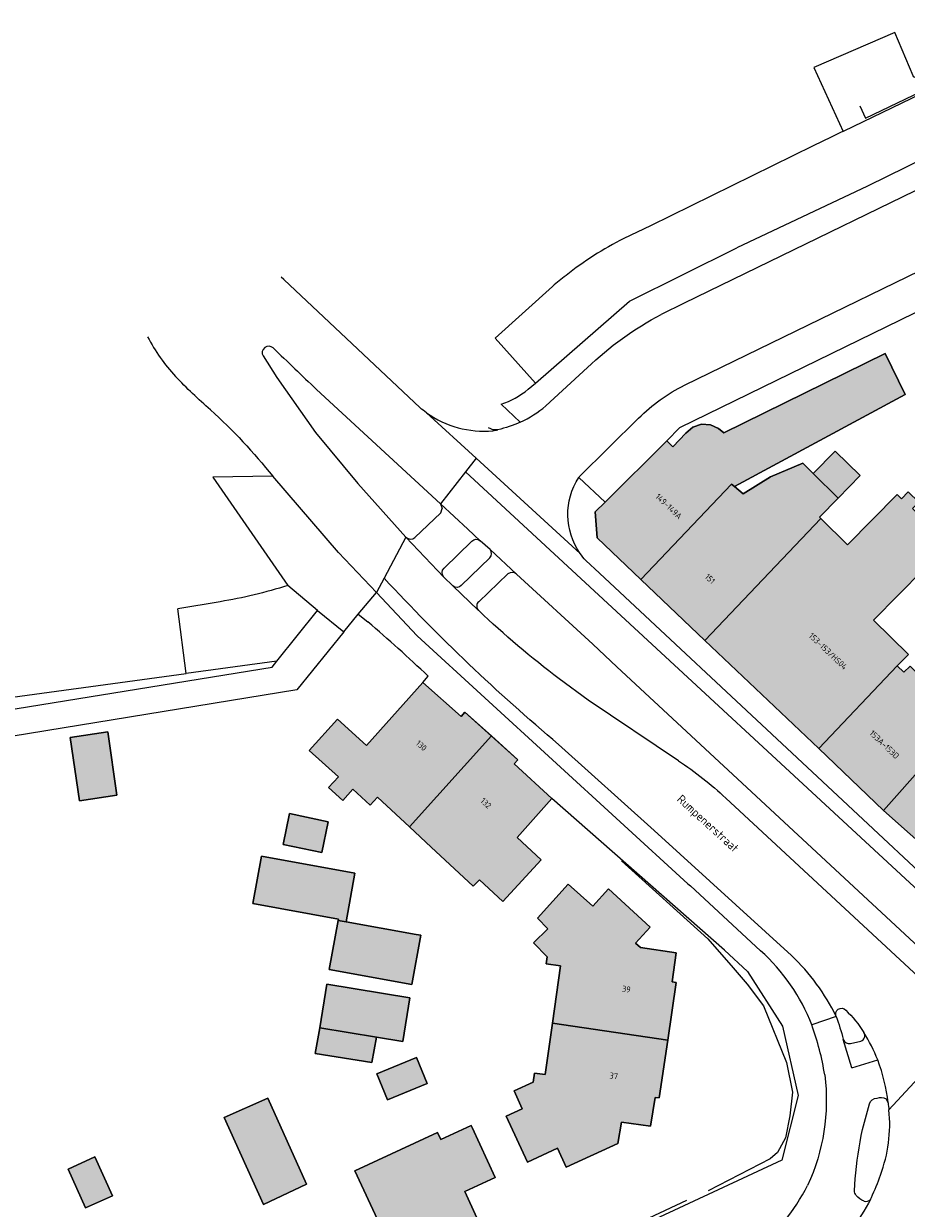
# Model space of a CAD drawing. Header units: metres. Extents: x 195286 to 196278, y 327273 to 327838.
# Tile 35 of 46: x 195979 to 196052, y 327691 to 327789. Entities that reach past the tile are written whole.
import ezdxf
from ezdxf.enums import TextEntityAlignment as Align

# ---------------------------------------------------------------- set-up
doc = ezdxf.new("R2010")
doc.units = ezdxf.units.M
for name, color, linetype, lineweight in [('B-WE-GR-BEPLANTING_CULTUUR_HEESTERS-GV', 253, 'Continuous', 18), ('B-WE-IE-TERREINAFSCHEIDING_KUNSTMATIG_HEKWERK-G', 253, 'IE-TERREINAFSCHEIDING-KUNSTMATIG', 18), ('B-WE-OG-BEBOUWING-GV', 250, 'Continuous', 25), ('B-WE-OG-BEBOUWING-T18', 1, 'Continuous', 25), ('B-WE-OG-TERREIN_BEGROEID-GV', 253, 'Continuous', 9), ('B-WE-OG-TERREIN_ERF-GV', 253, 'Continuous', 9), ('B-WE-OG-TOPOGRAFIE-T18', 2, 'Continuous', 35), ('B-WE-VH-GESLOTENVERHARDING_ASFALT-GV', 253, 'Continuous', 9), ('B-WE-VH-OPENVERHARDING-GV', 253, 'Continuous', 9), ('B-WE-VH-OPENVERHARDING_BETONSTRAATSTEEN-GV', 253, 'Continuous', 9), ('B-WE-VH-OPENVERHARDING_SIERBESTRATING-GV', 253, 'Continuous', 9), ('B-WE-VH-TEGEL-GV', 253, 'Continuous', 9)]:
    doc.layers.add(name, color=color, linetype=linetype, lineweight=lineweight)
doc.layers.add('B-WE-OG-BEBOUWING-V', color=7, linetype='Continuous', lineweight=5, true_color=0xfff3f2)
doc.styles.add('NLCS-ISO-M200-T18', font='NLCS-ISO.ttf', dxfattribs={"height": 0.36})
doc.linetypes.add('IE-TERREINAFSCHEIDING-KUNSTMATIG', pattern='A,4,[82,NLCS.SHX,S=0.75,R=90,X=0,Y=0],4,-2', length=10)

msp = doc.modelspace()

# ---------------------------------------------------------------- hatches: boundary and pattern name
at = {"layer": 'B-WE-OG-BEBOUWING-V'}
for points in [[(196051.762, 327758.42), (196050.093, 327761.816), (196036.705, 327755.237), (196036.271, 327755.588), (196035.597, 327755.902), (196034.854, 327755.94), (196034.147, 327755.709), (196033.563, 327755.206), (196032.492, 327754.061), (196032, 327754.558), (196026.864, 327749.482), (196026.049, 327748.676), (196026.199, 327746.513), (196029.83, 327743.064), (196037.342, 327750.972), (196037.588, 327750.774)], [(196045.958, 327753.725), (196044.129, 327751.868), (196046.202, 327749.824), (196048.032, 327751.682)], [(196029.83, 327743.064), (196035.146, 327738.014), (196044.761, 327748.136), (196044.648, 327748.247), (196046.202, 327749.824), (196044.129, 327751.868), (196043.261, 327752.724), (196040.592, 327751.578), (196038.324, 327750.181), (196037.588, 327750.774), (196037.342, 327750.972)], [(196051.107, 327735.912), (196052.023, 327736.842), (196049.132, 327739.69), (196055.353, 327746.004), (196052.359, 327748.954), (196052.88, 327749.483), (196052.016, 327750.334), (196051.458, 327749.768), (196051.103, 327750.119), (196046.987, 327745.942), (196044.761, 327748.136), (196035.146, 327738.014), (196044.585, 327729.047)], [(196063.854, 327718.277), (196072.351, 327727.836), (196062.392, 327737.649), (196056.822, 327731.995), (196056.993, 327731.826), (196049.972, 327723.929), (196060.532, 327714.54)], [(196051.107, 327735.912), (196044.585, 327729.047), (196049.972, 327723.929), (196056.993, 327731.826), (196056.822, 327731.995), (196055.777, 327733.025), (196055.433, 327732.675), (196052.161, 327735.899), (196051.649, 327735.379)], [(196007.981, 327725.028), (196010.633, 327722.56), (196017.431, 327730.106), (196015.242, 327732.078), (196014.922, 327731.721), (196011.753, 327734.532), (196007.081, 327729.303), (196004.675, 327731.488), (196002.325, 327728.902), (196004.738, 327726.709), (196003.932, 327725.822), (196005.1, 327724.76), (196005.939, 327725.683), (196007.383, 327724.371)], [(195983.263, 327724.734), (195986.372, 327725.185), (195985.61, 327730.436), (195982.501, 327729.984)], [(196018.369, 327716.387), (196021.571, 327719.827), (196019.566, 327721.693), (196022.455, 327724.924), (196019.33, 327727.797), (196019.62, 327728.134), (196017.431, 327730.106), (196010.633, 327722.56), (196012.427, 327720.89), (196015.926, 327717.634), (196016.438, 327718.184)], [(196000.688, 327723.672), (196000.147, 327721.113), (196003.356, 327720.435), (196003.897, 327722.993)], [(196005.383, 327714.69), (196006.117, 327718.711), (195998.362, 327720.127), (195997.644, 327716.196), (196004.739, 327714.9), (196004.723, 327714.811)], [(196022.49, 327706.278), (196032.061, 327704.881), (196032.758, 327709.66), (196032.416, 327709.71), (196032.774, 327712.117), (196029.797, 327712.553), (196029.389, 327712.926), (196030.604, 327714.253), (196027.15, 327717.413), (196025.845, 327715.987), (196023.807, 327717.82), (196021.265, 327714.993), (196022.119, 327714.114), (196020.923, 327712.951), (196022.061, 327711.78), (196021.982, 327711.212), (196023.152, 327711.05)], [(196004.723, 327714.811), (196003.98, 327710.742), (196010.821, 327709.493), (196011.566, 327713.575), (196011.186, 327713.631), (196005.383, 327714.69)], [(196007.891, 327705.121), (196010.085, 327704.762), (196010.68, 327708.396), (196003.789, 327709.525), (196003.193, 327705.891)], [(196032.061, 327704.881), (196022.49, 327706.278), (196021.901, 327702.027), (196020.995, 327702.153), (196020.891, 327701.406), (196019.309, 327700.676), (196019.996, 327699.189), (196018.658, 327698.571), (196020.419, 327694.758), (196022.925, 327695.915), (196023.642, 327694.352), (196027.928, 327696.302), (196028.224, 327698.089), (196030.619, 327697.737), (196031.007, 327700.132), (196031.363, 327700.102)], [(196007.891, 327705.121), (196003.193, 327705.891), (196002.826, 327703.78), (196007.525, 327703.023)], [(196007.916, 327702.078), (196008.807, 327699.927), (196012.113, 327701.297), (196011.221, 327703.448)], [(195998.882, 327700.076), (195995.268, 327698.453), (195998.514, 327691.265), (196002.091, 327692.932)], [(196008.153, 327689.652), (196010.255, 327685.115), (196017.086, 327688.281), (196015.225, 327692.326), (196017.749, 327693.493), (196015.832, 327697.641), (196015.756, 327697.806), (196013.239, 327696.643), (196012.971, 327697.225), (196006.113, 327694.056)], [(195982.316, 327694.192), (195983.763, 327690.968), (195985.992, 327691.968), (195984.544, 327695.192)]]:
    msp.add_hatch(color=256, dxfattribs=at).paths.add_polyline_path(points)

# ---------------------------------------------------------------- linework, layer by layer
at = {"layer": 'B-WE-GR-BEPLANTING_CULTUUR_HEESTERS-GV'}
msp.add_lwpolyline([(196057.271, 327785.971), (196056.997, 327786.632), (196052.479, 327784.705), (196052.428, 327784.826), (196050.91, 327788.422), (196044.181, 327785.535), (196046.606, 327780.23)], dxfattribs=at)
at = {"layer": 'B-WE-IE-TERREINAFSCHEIDING_KUNSTMATIG_HEKWERK-G'}
for points in [[(196047.985, 327782.344), (196048.465, 327781.333), (196057.109, 327785.462), (196056.929, 327785.826), (196057.271, 327785.971)], [(196028.218, 327719.746), (196035.394, 327713.272), (196037.497, 327710.866), (196038.65, 327709.529), (196040.008, 327707.724), (196041.912, 327703.039), (196042.423, 327700.553), (196042.181, 327698.593), (196041.832, 327696.782), (196041.168, 327695.568), (196040.566, 327695.027), (196035.402, 327692.375)], [(196023.797, 327686.995), (196033.658, 327691.625)]]:
    msp.add_lwpolyline(points, dxfattribs=at)
at = {"layer": 'B-WE-OG-BEBOUWING-GV'}
for points in [[(196051.762, 327758.42), (196050.093, 327761.816), (196036.705, 327755.237), (196036.271, 327755.588), (196035.597, 327755.902), (196034.854, 327755.94), (196034.147, 327755.709), (196033.563, 327755.206), (196032.492, 327754.061), (196032, 327754.558), (196026.864, 327749.482), (196026.049, 327748.676), (196026.199, 327746.513), (196029.83, 327743.064), (196037.342, 327750.972), (196037.588, 327750.774)], [(196045.958, 327753.725), (196044.129, 327751.868), (196046.202, 327749.824), (196048.032, 327751.682)], [(196029.83, 327743.064), (196035.146, 327738.014), (196044.761, 327748.136), (196044.648, 327748.247), (196046.202, 327749.824), (196044.129, 327751.868), (196043.261, 327752.724), (196040.592, 327751.578), (196038.324, 327750.181), (196037.588, 327750.774), (196037.342, 327750.972)], [(196051.107, 327735.912), (196052.023, 327736.842), (196049.132, 327739.69), (196055.353, 327746.004), (196052.359, 327748.954), (196052.88, 327749.483), (196052.016, 327750.334), (196051.458, 327749.768), (196051.103, 327750.119), (196046.987, 327745.942), (196044.761, 327748.136), (196035.146, 327738.014), (196044.585, 327729.047)], [(196063.854, 327718.277), (196072.351, 327727.836), (196062.392, 327737.649), (196056.822, 327731.995), (196056.993, 327731.826), (196049.972, 327723.929), (196060.532, 327714.54)], [(196051.107, 327735.912), (196044.585, 327729.047), (196049.972, 327723.929), (196056.993, 327731.826), (196056.822, 327731.995), (196055.777, 327733.025), (196055.433, 327732.675), (196052.161, 327735.899), (196051.649, 327735.379)], [(196007.981, 327725.028), (196010.633, 327722.56), (196017.431, 327730.106), (196015.242, 327732.078), (196014.922, 327731.721), (196011.753, 327734.532), (196007.081, 327729.303), (196004.675, 327731.488), (196002.325, 327728.902), (196004.738, 327726.709), (196003.932, 327725.822), (196005.1, 327724.76), (196005.939, 327725.683), (196007.383, 327724.371)], [(195983.263, 327724.734), (195986.372, 327725.185), (195985.61, 327730.436), (195982.501, 327729.984)], [(196018.369, 327716.387), (196021.571, 327719.827), (196019.566, 327721.693), (196022.455, 327724.924), (196019.33, 327727.797), (196019.62, 327728.134), (196017.431, 327730.106), (196010.633, 327722.56), (196012.427, 327720.89), (196015.926, 327717.634), (196016.438, 327718.184)], [(196000.688, 327723.672), (196000.147, 327721.113), (196003.356, 327720.435), (196003.897, 327722.993)], [(196005.383, 327714.69), (196006.117, 327718.711), (195998.362, 327720.127), (195997.644, 327716.196), (196004.739, 327714.9), (196004.723, 327714.811)], [(196022.49, 327706.278), (196032.061, 327704.881), (196032.758, 327709.66), (196032.416, 327709.71), (196032.774, 327712.117), (196029.797, 327712.553), (196029.389, 327712.926), (196030.604, 327714.253), (196027.15, 327717.413), (196025.845, 327715.987), (196023.807, 327717.82), (196021.265, 327714.993), (196022.119, 327714.114), (196020.923, 327712.951), (196022.061, 327711.78), (196021.982, 327711.212), (196023.152, 327711.05)], [(196004.723, 327714.811), (196003.98, 327710.742), (196010.821, 327709.493), (196011.566, 327713.575), (196011.186, 327713.631), (196005.383, 327714.69)], [(196007.891, 327705.121), (196010.085, 327704.762), (196010.68, 327708.396), (196003.789, 327709.525), (196003.193, 327705.891)], [(196032.061, 327704.881), (196022.49, 327706.278), (196021.901, 327702.027), (196020.995, 327702.153), (196020.891, 327701.406), (196019.309, 327700.676), (196019.996, 327699.189), (196018.658, 327698.571), (196020.419, 327694.758), (196022.925, 327695.915), (196023.642, 327694.352), (196027.928, 327696.302), (196028.224, 327698.089), (196030.619, 327697.737), (196031.007, 327700.132), (196031.363, 327700.102)], [(196007.891, 327705.121), (196003.193, 327705.891), (196002.826, 327703.78), (196007.525, 327703.023)], [(196007.916, 327702.078), (196008.807, 327699.927), (196012.113, 327701.297), (196011.221, 327703.448)], [(195998.882, 327700.076), (195995.268, 327698.453), (195998.514, 327691.265), (196002.091, 327692.932)], [(196008.153, 327689.652), (196010.255, 327685.115), (196017.086, 327688.281), (196015.225, 327692.326), (196017.749, 327693.493), (196015.832, 327697.641), (196015.756, 327697.806), (196013.239, 327696.643), (196012.971, 327697.225), (196006.113, 327694.056)], [(195982.316, 327694.192), (195983.763, 327690.968), (195985.992, 327691.968), (195984.544, 327695.192)]]:
    msp.add_lwpolyline(points, close=True, dxfattribs=at)
at = {"layer": 'B-WE-OG-TERREIN_BEGROEID-GV'}
for points in [[(196020.473, 327758.84), (196021.089, 327759.339), (196017.749, 327763.068)], [(195955.734, 327728.76), (195999.26, 327735.799), (195999.622, 327736.312), (195992.114, 327735.288)]]:
    msp.add_lwpolyline(points, dxfattribs=at)
msp.add_lwpolyline([(196018.246, 327757.613, 0.095886), (196020.473, 327758.84)], format="xyb", dxfattribs=at)
at = {"layer": 'B-WE-OG-TERREIN_ERF-GV'}
for points in [[(196032, 327754.558), (196032.492, 327754.061), (196033.563, 327755.206), (196034.147, 327755.709), (196034.854, 327755.94), (196035.597, 327755.902), (196036.271, 327755.588), (196036.705, 327755.237), (196050.093, 327761.816), (196051.762, 327758.42), (196037.588, 327750.774), (196038.324, 327750.181), (196040.592, 327751.578), (196043.261, 327752.724), (196044.129, 327751.868), (196045.958, 327753.725), (196048.032, 327751.682), (196046.202, 327749.824), (196044.648, 327748.247), (196044.761, 327748.136), (196046.987, 327745.942), (196051.103, 327750.119), (196051.458, 327749.768), (196052.016, 327750.334)], [(196055.353, 327746.004), (196049.132, 327739.69), (196052.023, 327736.842), (196051.107, 327735.912), (196051.649, 327735.379), (196052.161, 327735.899)], [(196005.187, 327738.73), (196001.301, 327733.924), (195954.036, 327726.212)], [(196010.633, 327722.56), (196007.981, 327725.028), (196007.383, 327724.371), (196005.939, 327725.683), (196005.1, 327724.76), (196003.932, 327725.822), (196004.738, 327726.709), (196002.325, 327728.902), (196004.675, 327731.488), (196007.081, 327729.303), (196011.753, 327734.532), (196012.179, 327735.061)], [(196036.765, 327712.333), (196022.455, 327724.924), (196019.566, 327721.693), (196021.571, 327719.827), (196018.369, 327716.387), (196016.438, 327718.184), (196015.926, 327717.634), (196012.427, 327720.89), (196010.633, 327722.56)]]:
    msp.add_lwpolyline(points, dxfattribs=at)
msp.add_lwpolyline([(196012.179, 327735.061, 0.012389), (196007.183, 327739.573)], format="xyb", dxfattribs=at)
for points in [[(195983.263, 327724.734), (195982.501, 327729.984), (195985.61, 327730.436), (195986.372, 327725.185)], [(196000.688, 327723.672), (196003.897, 327722.993), (196003.356, 327720.435), (196000.147, 327721.113)], [(196011.186, 327713.631), (196011.566, 327713.575), (196010.821, 327709.493), (196003.98, 327710.742), (196004.723, 327714.811), (196004.739, 327714.9), (195997.644, 327716.196), (195998.362, 327720.127), (196006.117, 327718.711), (196005.383, 327714.69)], [(196018.658, 327698.571), (196019.996, 327699.189), (196019.309, 327700.676), (196020.891, 327701.406), (196020.995, 327702.153), (196021.901, 327702.027), (196022.49, 327706.278), (196023.152, 327711.05), (196021.982, 327711.212), (196022.061, 327711.78), (196020.923, 327712.951), (196022.119, 327714.114), (196021.265, 327714.993), (196023.807, 327717.82), (196025.845, 327715.987), (196027.15, 327717.413), (196030.604, 327714.253), (196029.389, 327712.926), (196029.797, 327712.553), (196032.774, 327712.117), (196032.416, 327709.71), (196032.758, 327709.66), (196032.061, 327704.881), (196031.363, 327700.102), (196031.007, 327700.132), (196030.619, 327697.737), (196028.224, 327698.089), (196027.928, 327696.302), (196023.642, 327694.352), (196022.925, 327695.915), (196020.419, 327694.758)], [(196003.193, 327705.891), (196003.789, 327709.525), (196010.68, 327708.396), (196010.085, 327704.762), (196007.891, 327705.121), (196007.525, 327703.023), (196002.826, 327703.78)], [(196007.916, 327702.078), (196011.221, 327703.448), (196012.113, 327701.297), (196008.807, 327699.927)], [(195995.268, 327698.453), (195998.882, 327700.076), (196002.091, 327692.932), (195998.514, 327691.265)], [(196015.832, 327697.641), (196017.749, 327693.493), (196015.225, 327692.326), (196017.086, 327688.281), (196010.255, 327685.115), (196008.153, 327689.652), (196006.113, 327694.056), (196012.971, 327697.225), (196013.239, 327696.643), (196015.756, 327697.806)], [(195982.316, 327694.192), (195984.544, 327695.192), (195985.992, 327691.968), (195983.763, 327690.968)]]:
    msp.add_lwpolyline(points, close=True, dxfattribs=at)
at = {"layer": 'B-WE-VH-GESLOTENVERHARDING_ASFALT-GV'}
for points in [[(196033.463, 327759.189), (196063.236, 327773.663), (196060.595, 327779.206), (196033.413, 327765.991), (196031.515, 327765.052)], [(196011.513, 327757.314), (196000.216, 327767.948), (196000, 327768.147)], [(196025.402, 327760.638), (196021.948, 327757.463)], [(196012.053, 327756.895), (196016.156, 327753.14), (196024.788, 327745.241)], [(196024.682, 327751.541), (196024.717, 327751.594), (196029.647, 327756.444)], [(196016.156, 327753.14), (196015.277, 327752), (196060.608, 327710.096), (196064.517, 327706.482)], [(196015.277, 327752), (196013.223, 327749.335), (196015.468, 327747.247), (196016.5, 327746.286)], [(196010.343, 327746.572), (196008.537, 327743.184)], [(196061.414, 327710.966), (196059.198, 327712.971), (196026.395, 327743.588), (196025.27, 327744.639)], [(196008.537, 327743.184), (196007.897, 327741.984)], [(196011.275, 327738.4), (196033.738, 327717.846), (196033.939, 327717.663), (196039.767, 327712.289)], [(196027.832, 327735.843), (196057.889, 327707.951)], [(196032.945, 327728.045), (196025.449, 327733.074), (196023.06, 327734.849)], [(196042.336, 327711.886), (196030.935, 327722.257), (196023.006, 327729.39)], [(196056.66, 327706.618), (196036.875, 327724.955)], [(196050.411, 327699.094), (196057.402, 327706.634)]]:
    msp.add_lwpolyline(points, dxfattribs=at)
for points in [[(195999.332, 327762.272, 0.00155), (196002.92, 327758.835)], [(196029.647, 327756.444, -0.083661), (196033.463, 327759.189)], [(196012.053, 327756.895, -0.021167), (196011.513, 327757.314)], [(196019.833, 327756.116, -0.053253), (196017.965, 327755.486)], [(196024.788, 327745.241, -0.304116), (196024.682, 327751.541)], [(196025.27, 327744.639, -0.03443), (196024.788, 327745.241)], [(196023.006, 327729.39, -0.030749), (196008.537, 327743.184)], [(196023.06, 327734.849, -0.030753), (196016.388, 327740.488)], [(196046.032, 327706.846, 0.089802), (196042.336, 327711.886)], [(196046.032, 327706.846, -0.840476), (196046.827, 327707.368)], [(196046.827, 327707.368, -0.062599), (196048.33, 327705.513)], [(196050.335, 327699.683, -0.012714), (196050.411, 327699.094)], [(196048.878, 327691.68, -0.104382), (196045.204, 327687.116)]]:
    msp.add_lwpolyline(points, format="xyb", dxfattribs=at)
at = {"layer": 'B-WE-VH-OPENVERHARDING-GV'}
msp.add_lwpolyline([(196000.537, 327742.568, -0.035101), (195994.931, 327741.231)], format="xyb", dxfattribs=at)
for points in [[(195999.622, 327736.312), (196002.999, 327740.499), (196000.537, 327742.568)], [(195994.931, 327741.231), (195991.426, 327740.645)]]:
    msp.add_lwpolyline(points, dxfattribs=at)
at = {"layer": 'B-WE-VH-OPENVERHARDING_BETONSTRAATSTEEN-GV'}
for points in [[(196057.547, 327780.616), (196055.64, 327784.544), (196053.091, 327783.327), (196046.606, 327780.23), (196046.447, 327780.154), (196045.627, 327779.752), (196044.125, 327779.015), (196030.636, 327772.399), (196028.408, 327771.336)], [(196021.089, 327759.339), (196028.877, 327766.136), (196037.807, 327770.574)], [(196022.514, 327767.377), (196017.749, 327763.068)], [(195998.491, 327761.607), (195999.646, 327759.813), (196002.846, 327755.273), (196006.341, 327751.031), (196010.343, 327746.572)], [(196013.223, 327749.335), (196002.92, 327758.835)], [(196002.999, 327740.499), (196005.187, 327738.73), (196006.371, 327740.195), (196007.897, 327741.984), (196004.758, 327745.314), (195999.294, 327751.64), (195994.331, 327751.544), (196000.537, 327742.568)], [(196013.223, 327749.335), (196013.361, 327748.964)], [(196011.082, 327746.549), (196013.225, 327748.599), (196013.361, 327748.964)], [(196010.343, 327746.572), (196013.48, 327743.269)], [(196013.504, 327744.006), (196015.814, 327746.247)], [(196017.322, 327745.571), (196016.5, 327746.286)], [(196027.832, 327735.843), (196025.845, 327737.698), (196019.506, 327743.516)], [(196013.48, 327743.269), (196014.231, 327742.546)], [(196016.333, 327740.54), (196016.388, 327740.488)], [(196046.032, 327706.846), (196044.013, 327706.138)], [(196046.626, 327704.952), (196046.628, 327704.945)], [(196047.333, 327702.59), (196046.628, 327704.945)], [(196047.23, 327704.594), (196048.082, 327704.803)], [(196048.23, 327697.473), (196048.786, 327699.598)], [(196050.335, 327699.683), (196050.175, 327700.014)], [(196047.549, 327692.405), (196047.618, 327693.373)], [(196048.878, 327691.68), (196048.955, 327691.835)]]:
    msp.add_lwpolyline(points, dxfattribs=at)
for points in [[(196028.408, 327771.336, 0.048113), (196023.623, 327768.288)], [(196023.623, 327768.288, 0.010787), (196022.514, 327767.377)], [(195999.332, 327762.272, 0.857231), (195998.491, 327761.607)], [(196010.343, 327746.572, 0.374847), (196011.082, 327746.549)], [(196015.814, 327746.247, -0.406717), (196016.5, 327746.286)], [(196017.308, 327744.861, 0.341007), (196017.322, 327745.571)], [(196013.48, 327743.269, -0.407205), (196013.504, 327744.006)], [(196019.506, 327743.516, 0.356794), (196018.805, 327743.552)], [(196016.383, 327741.226, 0.419932), (196016.333, 327740.54)], [(196032.945, 327728.045, -0.041861), (196036.875, 327724.955)], [(196046.032, 327706.846, -0.021999), (196046.626, 327704.952)], [(196048.082, 327704.803, 0.481927), (196048.33, 327705.513)], [(196046.628, 327704.945, 0.385706), (196047.23, 327704.594)], [(196050.335, 327699.683, 0.06817), (196049.482, 327703.233)], [(196045.086, 327701.99, -0.141069), (196043.662, 327692.829)], [(196048.786, 327699.598, -0.341132), (196049.428, 327700.067)], [(196049.428, 327700.067, -0.239466), (196050.175, 327700.014)], [(196049.704, 327693.696, 0.117339), (196050.411, 327699.094)], [(196047.618, 327693.373, -0.036571), (196048.23, 327697.473)], [(196048.955, 327691.835, 0.031012), (196049.704, 327693.696)], [(196047.685, 327692.009, -0.16615), (196047.549, 327692.405)], [(196048.349, 327691.536, -0.134464), (196047.685, 327692.009)], [(196048.349, 327691.536, 0.339311), (196048.878, 327691.68)]]:
    msp.add_lwpolyline(points, format="xyb", dxfattribs=at)
at = {"layer": 'B-WE-VH-OPENVERHARDING_SIERBESTRATING-GV'}
for points in [[(195988.915, 327763.191, 0.064998), (195991.224, 327759.904)], [(195994.132, 327757.136, -0.039392), (195999.294, 327751.64)], [(196012.053, 327756.895, 0.178873), (196017.552, 327755.404)], [(196017.965, 327755.486, -0.207184), (196017.199, 327755.654)], [(196017.552, 327755.404, 0.00978), (196017.965, 327755.486)]]:
    msp.add_lwpolyline(points, format="xyb", dxfattribs=at)
at = {"layer": 'B-WE-VH-TEGEL-GV'}
for points in [[(196024.682, 327751.541), (196026.864, 327749.482), (196032, 327754.558), (196033.074, 327755.683), (196101.704, 327789.155)], [(196058.199, 327780.376), (196048.625, 327775.691), (196037.807, 327770.574)], [(196018.246, 327757.613), (196019.833, 327756.116)], [(196049.972, 327723.929), (196044.585, 327729.047), (196035.146, 327738.014), (196029.83, 327743.064), (196026.199, 327746.513), (196026.049, 327748.676), (196026.864, 327749.482)], [(196019.506, 327743.516), (196017.322, 327745.571)], [(196017.308, 327744.861), (196014.939, 327742.578)], [(196016.383, 327741.226), (196018.805, 327743.552)], [(196014.231, 327742.546), (196016.333, 327740.54)], [(196011.275, 327738.4), (196007.897, 327741.984)], [(195955.97, 327730.356), (195992.114, 327735.288), (195991.426, 327740.645)], [(196006.371, 327740.195), (196007.183, 327739.573)], [(196011.753, 327734.532), (196014.922, 327731.721), (196015.242, 327732.078), (196019.62, 327728.134), (196019.33, 327727.797), (196022.455, 327724.924)], [(196060.532, 327714.54), (196049.972, 327723.929)], [(196036.765, 327712.333), (196038.685, 327710.581), (196041.593, 327706.032), (196042.883, 327700.293), (196041.532, 327694.929), (196025.675, 327687.553)], [(196047.333, 327702.59), (196049.482, 327703.233)]]:
    msp.add_lwpolyline(points, dxfattribs=at)
for points in [[(196025.402, 327760.638, -0.070382), (196031.515, 327765.052)], [(195994.132, 327757.136, -0.022211), (195991.224, 327759.904)], [(196019.833, 327756.116, 0.068025), (196021.948, 327757.463)], [(196014.939, 327742.578, -0.401077), (196014.231, 327742.546)], [(196044.013, 327706.138, 0.118238), (196039.767, 327712.289)], [(196045.086, 327701.99, 0.047889), (196044.013, 327706.138)], [(196049.482, 327703.233, 0.047614), (196048.33, 327705.513)], [(196039.255, 327687.279, 0.097118), (196043.662, 327692.829)]]:
    msp.add_lwpolyline(points, format="xyb", dxfattribs=at)

# ---------------------------------------------------------------- texts
at = {"layer": 'B-WE-OG-BEBOUWING-T18', "style": 'NLCS-ISO-M200-T18'}
for s, rotation, p in [('149-149A', 316.5, (196032.147, 327749.139)), ('151', 316.5, (196035.572, 327743.126)), ('153-153/HS04', 316.5, (196045.363, 327737.123)), ('153A-153D', 316.5, (196050.034, 327729.388)), ('130', 318.5, (196011.624, 327729.3)), ('132', 317.5, (196016.983, 327724.521)), ('39', 351.7, (196028.635, 327709.108)), ('37', 351.7, (196027.585, 327701.914))]:
    msp.add_text(s, height=0.5, rotation=rotation, dxfattribs=at).set_placement(p, align=Align.MIDDLE)
at = {"layer": 'B-WE-OG-TOPOGRAFIE-T18', "style": 'NLCS-ISO-M200-T18'}
msp.add_text('Rumpenerstraat', height=0.7, rotation=317.6, dxfattribs=at).set_placement((196035.329, 327722.769), align=Align.MIDDLE)

doc.saveas('drawing.dxf')
